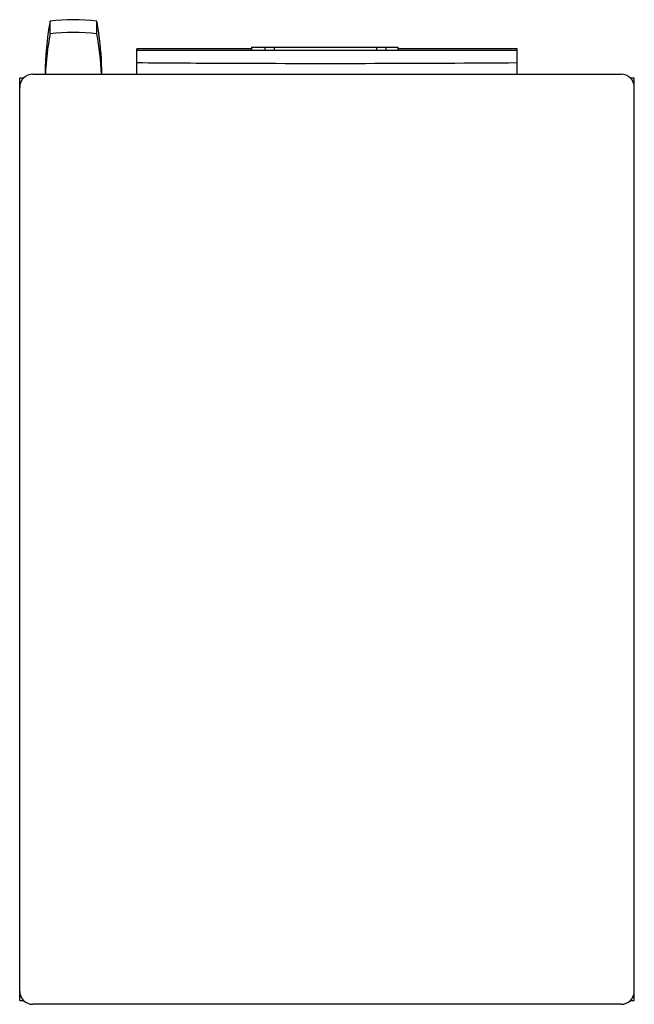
# Model space of a CAD drawing. Header units: millimetres. Extents: x 76 to 476, y 61 to 701.
import ezdxf

# ---------------------------------------------------------------- set-up
doc = ezdxf.new("R2010")
doc.units = ezdxf.units.MM
doc.header["$LTSCALE"] = 49.430318
doc.layers.get('0').update_dxf_attribs({"linetype": 'CONTINUOUS'})

msp = doc.modelspace()

# ---------------------------------------------------------------- linework, layer by layer
at = {"color": 7, "linetype": 'Continuous'}
for p, q in [((95.28, 691.99), (95.28, 700.26)), ((125.75, 691.99), (125.75, 700.26)), ((151.65, 681.29), (151.65, 682.29)), ((151.65, 665.79), (151.65, 681.29)), ((399.37, 681.29), (151.65, 681.29)), ((226.33, 683.29), (226.33, 681.29)), ((226.33, 683.29), (321.51, 683.29)), ((235.28, 681.29), (235.35, 683.29)), ((241.34, 681.29), (241.35, 683.29)), ((308, 681.29), (308.02, 683.29)), ((314.08, 681.29), (314.02, 683.29)), ((321.51, 683.29), (321.51, 681.29)), ((399.37, 665.79), (399.37, 682.29)), ((75.51, 63.29), (75.51, 663.29)), ((78.2, 663.29), (75.51, 663.29)), ((84.11, 665.79), (466.91, 665.79)), ((475.51, 663.29), (472.83, 663.29)), ((475.51, 63.29), (475.51, 663.29)), ((75.51, 63.29), (78.2, 63.29)), ((466.91, 60.79), (84.11, 60.79)), ((472.83, 63.29), (475.51, 63.29))]:
    msp.add_line(p, q, dxfattribs=at)
msp.add_lwpolyline([(399.37, 681.29), (316.9, 681.29), (234.12, 681.29), (151.65, 681.29)], dxfattribs=at)
for centre, radius, start, end in [((294.49, 664.02), 202.48, 169.69148, 179.49801), ((110.51, 580.42), 120.8, 82.75596, 97.24404), ((-72.94, 664.09), 201.94, 7.99752, 10.31585), ((286.78, 656.45), 194.77, 169.48648, 177.25085), ((110.51, 569.81), 123.13, 82.89396, 97.10604), ((-65.75, 656.45), 194.77, 2.74915, 10.51352), ((-73.44, 664.03), 202.45, 0.49938, 7.99531), ((84.11, 657.19), 8.6, 90, 180), ((466.91, 657.19), 8.6, 0, 90), ((84.11, 69.39), 8.6, 180, 270), ((466.91, 69.39), 8.6, 270, 360)]:
    msp.add_arc(centre, radius, start, end, dxfattribs=at)
for points, knots in [([(226.32, 682.29), (220.08, 682.29), (195.19, 682.29), (170.3, 682.29), (151.65, 682.29)], [0, 0, 0, 0, 0.250637, 1, 1, 1, 1]), ([(399.37, 682.29), (392.91, 682.29), (366.96, 682.29), (341, 682.29), (321.52, 682.29)], [0, 0, 0, 0, 0.249231, 1, 1, 1, 1]), ([(151.65, 673.3), (172.25, 673.14), (254.83, 672.64), (337.4, 672.81), (399.37, 673.3)], [0, 0, 0, 0, 0.249475, 1, 1, 1, 1])]:
    msp.add_open_spline(points, degree=3, knots=knots, dxfattribs=at)

doc.saveas('drawing.dxf')
